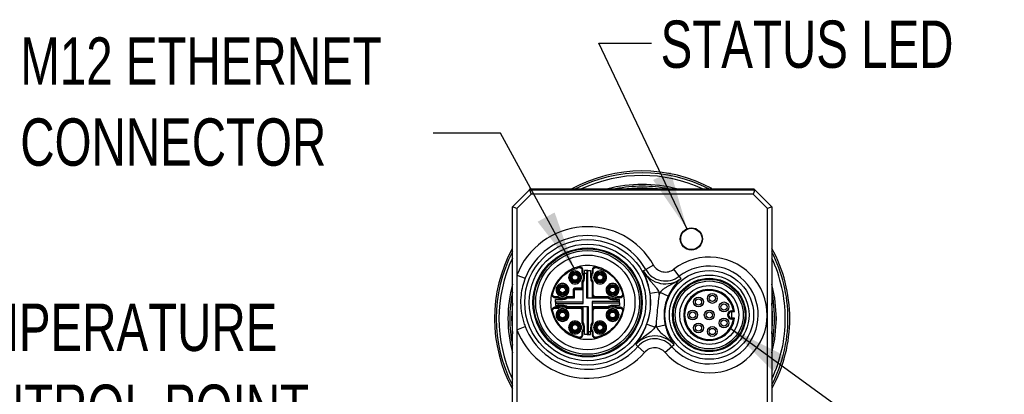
# Model space of a CAD drawing. Header units: millimetres. Extents: x 10 to 549, y 8 to 422.
# Tile 10 of 12: x 328 to 438, y 251 to 293. Entities that reach past the tile are written whole.
import ezdxf

# ---------------------------------------------------------------- set-up
doc = ezdxf.new("R2010")
doc.units = ezdxf.units.MM
doc.layers.add('DIMENSIONS', color=8, linetype='Continuous')
doc.styles.add('SLDTEXTSTYLE0', font='TXT', dxfattribs={"width": 0.75})
doc.dimstyles.new('SLDDIMSTYLE10', dxfattribs={"dimtxt": 0.18, "dimasz": 6.604, "dimexe": 0, "dimexo": 0.0625, "dimgap": 0, "dimtad": 0, "dimtih": 1, "dimtoh": 1, "dimdec": 0, "dimrnd": 1e-09, "dimzin": 0, "dimdsep": 46, "dimtxsty": 'Standard', "dimsah": 1, "dimcen": 0.09, "dimadec": 0, "dimazin": 0, "dimtfac": 6.604, "dimtdec": 0, "dimtofl": 0, "dimtmove": 0, "dimatfit": 3, "dimfxl": 1, "dimfrac": 2, "dimtolj": 1, "dimtzin": 0, "dimarcsym": 0})

# ---------------------------------------------------------------- blocks, each defined once
blk = doc.blocks.new('SW_NOTE_0_5')
at = {"layer": 'DIMENSIONS', "color": 0, "ltscale": 2, "attachment_point": 1, "style": 'SLDTEXTSTYLE0'}
for s, insert, char_height in [('M12 ETHERNET', (-46.16, 10.7), 5.2917), ('CONNECTOR', (-46.16, 1.64), 5.292)]:
    blk.add_mtext(s, dxfattribs=dict(at, insert=insert, char_height=char_height))
blk = doc.blocks.new('SW_NOTE_0_6')
at = {"layer": 'DIMENSIONS', "color": 0, "ltscale": 2, "char_height": 5.2917, "attachment_point": 1, "style": 'SLDTEXTSTYLE0'}
for s, insert in [('TEMPERATURE', (-56.8, 10.74)), ('CONTROL POINT', (-56.8, 1.69))]:
    blk.add_mtext(s, dxfattribs=dict(at, insert=insert))

msp = doc.modelspace()

# ---------------------------------------------------------------- linework, layer by layer
at = {"color": 7, "linetype": 'Continuous', "lineweight": 25, "ltscale": 2}
for p, q in [((382.826, 272.241), (384.726, 274.141)), ((384.726, 274.141), (384.826, 274.241)), ((384.726, 274.141), (409.926, 274.141)), ((384.726, 274.141), (384.933, 273.641)), ((384.826, 274.241), (409.826, 274.241)), ((384.826, 274.241), (384.868, 274.141)), ((409.926, 274.141), (409.719, 273.641)), ((409.826, 274.241), (409.785, 274.141)), ((409.826, 274.241), (409.926, 274.141)), ((409.926, 274.141), (411.826, 272.241)), ((384.933, 273.641), (383.326, 272.034)), ((409.719, 273.641), (384.933, 273.641)), ((411.326, 272.034), (409.719, 273.641)), ((383.326, 272.034), (382.826, 272.241)), ((382.826, 247.241), (382.826, 272.241)), ((383.326, 272.034), (383.326, 264.604)), ((411.826, 272.241), (411.326, 272.034)), ((411.326, 247.448), (411.326, 272.034)), ((411.826, 272.241), (411.826, 247.241)), ((390.227, 265.44), (390.202, 265.537)), ((392.251, 265.537), (392.226, 265.44)), ((398.6, 265.715), (397.731, 265.223)), ((401.475, 264.47), (400.864, 265.259)), ((383.326, 264.604), (383.326, 258.478)), ((383.326, 264.604), (384.257, 264.243)), ((390.601, 265.149), (390.601, 264.837)), ((390.601, 265.149), (390.701, 265.149)), ((390.701, 264.865), (390.701, 265.149)), ((390.886, 264.816), (390.886, 265.116)), ((391.153, 265.116), (390.886, 265.116)), ((390.886, 264.341), (390.886, 264.816)), ((390.886, 264.816), (391.126, 264.816)), ((391.126, 264.816), (391.126, 262.041)), ((391.266, 265.116), (391.153, 265.116)), ((391.266, 262.041), (391.266, 265.116)), ((391.266, 265.116), (391.566, 265.116)), ((391.566, 265.116), (391.566, 264.341)), ((391.751, 265.149), (391.751, 264.865)), ((391.751, 265.149), (391.851, 265.149)), ((391.851, 264.837), (391.851, 265.149)), ((397.453, 265.065), (397.731, 265.223)), ((401.671, 264.217), (401.475, 264.47)), ((390.601, 263.141), (389.826, 263.141)), ((389.826, 263.041), (389.826, 263.141)), ((389.826, 263.041), (390.601, 263.041)), ((390.601, 263.845), (390.601, 263.141)), ((390.601, 263.041), (390.601, 263.141)), ((390.601, 263.141), (390.701, 263.141)), ((390.701, 263.141), (390.701, 263.817)), ((390.726, 261.441), (390.726, 263.781)), ((391.726, 263.781), (391.726, 262.041)), ((391.751, 263.817), (391.751, 262.466)), ((391.851, 262.466), (391.851, 263.845)), ((387.23, 262.565), (387.327, 262.54)), ((387.93, 262.166), (387.618, 262.166)), ((387.618, 262.066), (387.618, 262.166)), ((387.618, 262.066), (387.902, 262.066)), ((389.626, 262.166), (388.922, 262.166)), ((388.95, 262.066), (389.626, 262.066)), ((388.986, 262.041), (389.776, 262.041)), ((389.626, 262.941), (389.626, 262.166)), ((389.726, 262.941), (389.626, 262.941)), ((389.626, 262.066), (389.626, 262.166)), ((389.626, 262.166), (389.697, 262.166)), ((389.697, 262.166), (389.726, 262.166)), ((389.726, 262.166), (389.726, 262.941)), ((389.776, 262.041), (389.776, 262.991)), ((389.776, 262.991), (390.726, 262.991)), ((391.126, 262.041), (393.466, 262.041)), ((391.751, 262.466), (391.851, 262.466)), ((393.53, 262.166), (392.151, 262.166)), ((392.151, 262.066), (392.151, 262.166)), ((392.151, 262.066), (393.502, 262.066)), ((394.835, 262.166), (394.522, 262.166)), ((394.55, 262.066), (394.835, 262.066)), ((394.835, 262.166), (394.835, 262.066)), ((395.125, 262.54), (395.222, 262.565)), ((399.197, 262.693), (398.209, 262.55)), ((400.233, 262.253), (399.326, 262.67)), ((387.902, 261.016), (387.618, 261.016)), ((387.618, 260.916), (387.618, 261.016)), ((387.618, 260.916), (387.93, 260.916)), ((387.651, 261.881), (388.426, 261.881)), ((387.651, 261.581), (387.651, 261.881)), ((390.726, 261.581), (387.651, 261.581)), ((387.651, 261.581), (387.651, 261.467)), ((387.651, 261.467), (387.651, 261.201)), ((387.651, 261.201), (387.951, 261.201)), ((387.951, 261.201), (387.951, 261.441)), ((387.951, 261.441), (390.726, 261.441)), ((388.426, 261.201), (387.951, 261.201)), ((388.922, 260.916), (390.301, 260.916)), ((390.301, 261.016), (388.95, 261.016)), ((391.326, 261.041), (388.986, 261.041)), ((390.301, 261.016), (390.301, 260.916)), ((390.726, 259.301), (390.726, 261.041)), ((391.186, 261.041), (391.186, 257.966)), ((391.326, 258.266), (391.326, 261.041)), ((394.501, 261.641), (391.726, 261.641)), ((391.726, 261.641), (391.726, 259.301)), ((391.726, 261.501), (394.801, 261.501)), ((393.466, 261.041), (391.726, 261.041)), ((392.151, 261.016), (392.151, 260.916)), ((393.502, 261.016), (392.151, 261.016)), ((392.151, 260.916), (393.53, 260.916)), ((394.026, 261.881), (394.501, 261.881)), ((394.801, 261.201), (394.026, 261.201)), ((394.501, 261.881), (394.501, 261.641)), ((394.501, 261.881), (394.801, 261.881)), ((394.522, 260.916), (394.835, 260.916)), ((394.835, 261.016), (394.55, 261.016)), ((394.801, 261.615), (394.801, 261.881)), ((394.801, 261.501), (394.801, 261.615)), ((394.801, 261.501), (394.801, 261.201)), ((394.835, 261.016), (394.835, 260.916)), ((411.926, 259.741), (411.826, 261.447)), ((387.327, 260.541), (387.23, 260.517)), ((390.601, 260.616), (390.601, 259.237)), ((390.701, 260.616), (390.601, 260.616)), ((390.701, 259.265), (390.701, 260.616)), ((391.751, 260.616), (391.751, 259.265)), ((391.751, 260.616), (391.851, 260.616)), ((391.851, 259.237), (391.851, 260.616)), ((395.222, 260.517), (395.125, 260.541)), ((407.351, 260.616), (407.351, 260.516)), ((407.351, 260.616), (407.535, 260.616)), ((407.351, 260.516), (407.651, 260.516)), ((407.351, 259.666), (407.351, 259.766)), ((407.651, 259.766), (407.351, 259.766)), ((411.826, 258.035), (411.926, 259.741)), ((383.326, 258.478), (384.257, 258.839)), ((390.886, 257.966), (390.886, 258.741)), ((391.566, 258.741), (391.566, 258.266)), ((397.857, 259.13), (398.795, 258.789)), ((399.899, 259.009), (398.926, 258.785)), ((407.535, 259.666), (407.351, 259.666)), ((383.326, 258.478), (383.326, 247.448)), ((390.202, 257.545), (390.227, 257.642)), ((390.601, 258.245), (390.601, 257.933)), ((390.701, 257.933), (390.601, 257.933)), ((390.701, 257.933), (390.701, 258.217)), ((391.186, 257.966), (390.886, 257.966)), ((391.186, 257.966), (391.3, 257.966)), ((391.3, 257.966), (391.566, 257.966)), ((391.566, 258.266), (391.326, 258.266)), ((391.566, 257.966), (391.566, 258.266)), ((391.751, 258.217), (391.751, 257.933)), ((391.851, 257.933), (391.751, 257.933)), ((391.851, 257.933), (391.851, 258.245)), ((392.226, 257.642), (392.251, 257.545)), ((396.604, 256.822), (396.844, 256.611)), ((396.844, 256.611), (397.595, 255.953)), ((400.663, 256.586), (399.904, 255.937)), ((400.907, 256.793), (400.663, 256.586))]:
    msp.add_line(p, q, dxfattribs=at)
at = {"color": 7, "linetype": 'Continuous', "lineweight": 25, "ltscale": 2, "flags": 128}
for points in [[(399.032, 274.241), (397.326, 274.341), (395.62, 274.241)], [(412.326, 259.741), (412.15, 262.031), (411.826, 263.581)], [(411.826, 262.706), (411.944, 262.056), (412.126, 259.741)], [(382.826, 261.447), (382.726, 259.741), (382.826, 258.035)], [(407.299, 260.512), (407.326, 260.141), (407.299, 259.77)], [(411.826, 255.9), (412.15, 257.451), (412.326, 259.741)], [(412.126, 259.741), (411.944, 257.426), (411.826, 256.776)]]:
    msp.add_lwpolyline(points, dxfattribs=at)
at = {"color": 7, "linetype": 'Continuous', "lineweight": 25, "ltscale": 4}
for centre, radius in [((402.826, 268.641), 1.25), ((402.826, 268.641), 1.192), ((391.226, 261.541), 7.025), ((391.226, 261.541), 6.526), ((391.226, 261.541), 6.1), ((391.226, 261.541), 6), ((391.226, 261.541), 5.8), ((391.226, 261.541), 5.3), ((389.826, 264.341), 0.62), ((389.826, 264.341), 0.325), ((392.626, 264.341), 0.62), ((392.626, 264.341), 0.325), ((404.826, 260.141), 4.957), ((404.826, 260.141), 4.457), ((404.826, 260.141), 4.1), ((404.826, 260.141), 4), ((388.426, 262.941), 0.62), ((388.426, 262.941), 0.325), ((394.026, 262.941), 0.62), ((394.026, 262.941), 0.325), ((404.826, 260.141), 3.8), ((404.826, 260.141), 3.3), ((403.626, 261.591), 0.55), ((403.626, 261.591), 0.35), ((405.176, 261.991), 0.55), ((405.176, 261.991), 0.35), ((406.476, 261.041), 0.55), ((406.476, 261.041), 0.35), ((388.426, 260.141), 0.62), ((388.426, 260.141), 0.325), ((394.026, 260.141), 0.62), ((394.026, 260.141), 0.325), ((402.976, 260.141), 0.55), ((402.976, 260.141), 0.35), ((404.826, 260.141), 0.55), ((404.826, 260.141), 0.35), ((406.476, 259.241), 0.55), ((389.826, 258.741), 0.62), ((389.826, 258.741), 0.325), ((392.626, 258.741), 0.62), ((392.626, 258.741), 0.325), ((403.626, 258.691), 0.55), ((403.626, 258.691), 0.35), ((405.176, 258.291), 0.55), ((405.176, 258.291), 0.35), ((406.476, 259.241), 0.35)]:
    msp.add_circle(centre, radius, dxfattribs=at)
for centre, radius, start, end in [((397.326, 259.741), 16.5, 61.81151, 118.50351), ((397.326, 259.741), 16.3, 62.81933, 117.18067), ((397.326, 259.741), 16, 64.99217, 115.00783), ((397.326, 259.741), 15, 75.16489, 104.83511), ((397.326, 259.741), 14.8, 78.4441, 101.5559), ((391.226, 261.541), 8.473, 29.51045, 158.80712), ((391.226, 261.541), 7.474, 29.51045, 158.80712), ((397.326, 259.741), 16.5, 151.75172, 208.50351), ((397.326, 259.741), 16.5, 0, 28.50351), ((397.326, 259.741), 16.3, 152.81933, 207.18067), ((397.326, 259.741), 16, 154.99217, 205.00783), ((404.826, 260.141), 6.473, 220.49881, 127.74641), ((397.326, 259.741), 16.3, 0, 27.18067), ((397.326, 259.741), 16, 0, 25.00783), ((391.226, 261.541), 4.125, 104.37825, 165.62175), ((391.226, 261.541), 4.125, 75.62175, 104.37825), ((390.301, 265.149), 0.4, 360, 104.37825), ((392.151, 265.149), 0.4, 75.62175, 180), ((391.226, 261.541), 4.125, 14.37825, 75.62175), ((399.929, 266.467), 1.527, 209.51045, 307.74641), ((404.826, 260.141), 5.474, 220.49881, 127.74641), ((389.826, 264.341), 1.02, 329.07527, 30.92473), ((389.826, 264.341), 1.06, 328.10921, 0), ((392.626, 264.341), 1.06, 180, 211.89079), ((392.626, 264.341), 1.02, 149.07527, 210.92473), ((399.929, 266.467), 2.846, 209.51045, 307.74641), ((399.929, 266.467), 2.526, 209.51045, 307.74641), ((397.326, 259.741), 15, 165.16489, 194.83511), ((389.826, 262.941), 0.1, 90, 180), ((390.601, 263.141), 0.1, 270, 315), ((390.601, 263.141), 0.1, 315, 0), ((397.326, 259.741), 14.8, 168.4441, 191.5559), ((391.226, 261.541), 4.125, 165.62175, 194.37825), ((387.618, 262.466), 0.4, 165.62175, 270), ((388.426, 262.941), 1.02, 239.07527, 300.92473), ((388.426, 262.941), 1.06, 270, 301.89079), ((389.626, 262.166), 0.1, 270, 0), ((392.151, 262.466), 0.4, 180, 270), ((394.026, 262.941), 1.06, 238.10921, 270), ((394.026, 262.941), 1.02, 239.07527, 300.92473), ((394.835, 262.466), 0.4, 270, 14.37825), ((391.226, 261.541), 4.125, 345.62175, 14.37825), ((391.226, 261.541), 7.055, 340.02186, 8.22335), ((391.226, 261.541), 8.054, 6.45956, 8.22335), ((399.929, 266.467), 3.844, 259.0275, 260.97863), ((404.826, 260.141), 6.054, 155.30467, 157.60871), ((404.826, 260.141), 5.055, 155.30467, 192.94054), ((404.826, 260.141), 2.85, 7.56084, 352.43916), ((404.826, 260.141), 2.75, 9.94643, 350.05357), ((387.618, 260.616), 0.4, 90, 194.37825), ((388.426, 260.141), 1.02, 59.07527, 120.92473), ((388.426, 260.141), 1.06, 58.10921, 90), ((390.301, 260.616), 0.4, 360, 90), ((392.151, 260.616), 0.4, 90, 180), ((394.026, 260.141), 1.06, 90, 121.89079), ((394.026, 260.141), 1.02, 59.07527, 120.92473), ((394.835, 260.616), 0.4, 345.62175, 90), ((391.226, 261.541), 4.125, 194.37825, 255.62175), ((391.226, 261.541), 4.125, 284.37825, 345.62175), ((407.351, 260.141), 0.475, 90, 270), ((407.351, 260.141), 0.375, 90, 270), ((397.326, 259.741), 16, 334.99217, 0), ((397.326, 259.741), 16.3, 332.81933, 0), ((397.326, 259.741), 16.5, 331.77699, 0), ((391.226, 261.541), 7.474, 201.19288, 318.73476), ((389.826, 258.741), 1.02, 329.07527, 30.92473), ((389.826, 258.741), 1.06, 0, 31.89079), ((392.626, 258.741), 1.06, 148.10921, 180), ((392.626, 258.741), 1.02, 149.07527, 210.92473), ((391.226, 261.541), 8.054, 340.02186, 341.78566), ((398.743, 254.945), 3.844, 87.26658, 89.21772), ((404.826, 260.141), 6.054, 190.6365, 192.94054), ((391.226, 261.541), 8.473, 201.19288, 318.73476), ((390.301, 257.933), 0.4, 255.62175, 0), ((391.226, 261.541), 4.125, 255.62175, 284.37825), ((392.151, 257.933), 0.4, 180, 284.37825), ((398.743, 254.945), 2.846, 40.49881, 138.73476), ((398.743, 254.945), 2.526, 40.49881, 138.73476), ((398.743, 254.945), 1.527, 40.49881, 138.73476)]:
    msp.add_arc(centre, radius, start, end, dxfattribs=at)
for centre, major_axis, start_param, end_param in [((391.153, 264.816), (0, 0.3), 0, 1.5707963), ((387.951, 261.467), (0.3, 0), 3.1415927, 4.712389), ((394.501, 261.615), (0.3, 0), 0, 1.5707963), ((391.3, 258.266), (0, 0.3), 3.1415927, 4.712389)]:
    msp.add_ellipse(centre, major_axis=major_axis, ratio=0.0874887, start_param=start_param, end_param=end_param, dxfattribs=at)
at = {"color": 7, "linetype": 'Continuous', "lineweight": 25, "ltscale": 2}
for points, knots in [([(387.327, 262.54), (387.441, 262.875), (387.672, 263.556), (388.349, 264.418), (389.211, 265.096), (389.892, 265.326), (390.227, 265.44)], [0, 0, 0, 0, 0.2454833, 0.5, 0.7545167, 1, 1, 1, 1]), ([(390.227, 265.44), (390.249, 265.444), (390.294, 265.452), (390.362, 265.445), (390.428, 265.424), (390.486, 265.389), (390.536, 265.341), (390.573, 265.283), (390.597, 265.218), (390.6, 265.172), (390.601, 265.149)], [0, 0, 0, 0, 0.1242314, 0.2499609, 0.3735177, 0.4999622, 0.6235154, 0.7499595, 0.874247, 1, 1, 1, 1]), ([(391.851, 265.149), (391.853, 265.172), (391.856, 265.217), (391.88, 265.282), (391.916, 265.34), (391.965, 265.388), (392.024, 265.424), (392.089, 265.445), (392.158, 265.453), (392.203, 265.444), (392.226, 265.44)], [0, 0, 0, 0, 0.1242314, 0.2499609, 0.3735177, 0.4999622, 0.6235154, 0.7499595, 0.874247, 1, 1, 1, 1]), ([(392.226, 265.44), (392.56, 265.326), (393.242, 265.096), (394.103, 264.418), (394.781, 263.556), (395.012, 262.875), (395.125, 262.54)], [0, 0, 0, 0, 0.2454833, 0.5, 0.7545167, 1, 1, 1, 1]), ([(384.257, 264.243), (384.152, 263.939), (383.938, 263.326), (383.759, 262.31), (383.717, 261.187), (383.849, 260.202), (384.048, 259.418), (384.187, 259.032), (384.257, 258.839)], [0, 0, 0, 0, 0.1738618, 0.3510804, 0.5604554, 0.7780955, 0.8885976, 1, 1, 1, 1]), ([(389.826, 264.861), (389.761, 264.854), (389.66, 264.843), (389.539, 264.778), (389.456, 264.711), (389.388, 264.629), (389.326, 264.507), (389.294, 264.341), (389.326, 264.175), (389.388, 264.053), (389.456, 263.971), (389.539, 263.903), (389.66, 263.839), (389.761, 263.828), (389.826, 263.821)], [0, 0, 0, 0, 0.1197215, 0.1846961, 0.2499999, 0.3149746, 0.3802785, 0.5, 0.6197215, 0.6846961, 0.7499999, 0.8149746, 0.8802785, 1, 1, 1, 1]), ([(389.826, 263.916), (389.773, 263.922), (389.69, 263.93), (389.591, 263.983), (389.524, 264.038), (389.468, 264.106), (389.417, 264.205), (389.391, 264.341), (389.417, 264.477), (389.468, 264.576), (389.524, 264.643), (389.591, 264.698), (389.69, 264.751), (389.773, 264.76), (389.826, 264.766)], [0, 0, 0, 0, 0.1197215, 0.1846593, 0.2499998, 0.3149378, 0.3802785, 0.5, 0.6197215, 0.6846593, 0.7499998, 0.8149378, 0.8802785, 1, 1, 1, 1]), ([(389.826, 263.821), (389.892, 263.828), (389.993, 263.839), (390.114, 263.903), (390.196, 263.971), (390.264, 264.053), (390.327, 264.174), (390.359, 264.341), (390.327, 264.507), (390.264, 264.628), (390.197, 264.711), (390.114, 264.778), (389.993, 264.843), (389.892, 264.854), (389.826, 264.861)], [0, 0, 0, 0, 0.1197215, 0.1846961, 0.2499999, 0.3149746, 0.3802785, 0.5, 0.6197215, 0.6846961, 0.7499999, 0.8149746, 0.8802785, 1, 1, 1, 1]), ([(389.826, 264.766), (389.88, 264.76), (389.962, 264.751), (390.061, 264.699), (390.129, 264.644), (390.184, 264.576), (390.235, 264.477), (390.262, 264.341), (390.235, 264.205), (390.184, 264.106), (390.129, 264.038), (390.061, 263.983), (389.962, 263.93), (389.88, 263.922), (389.826, 263.916)], [0, 0, 0, 0, 0.1197215, 0.1846593, 0.2499998, 0.3149378, 0.3802785, 0.5, 0.6197215, 0.6846593, 0.7499998, 0.8149378, 0.8802785, 1, 1, 1, 1]), ([(390.601, 264.837), (390.609, 264.839), (390.624, 264.843), (390.646, 264.849), (390.664, 264.854), (390.683, 264.859), (390.698, 264.864), (390.7, 264.865), (390.701, 264.865)], [0, 0, 0, 0, 0.154057, 0.29965192, 0.43686877, 0.56580896, 0.79836426, 1, 1, 1, 1]), ([(390.601, 264.837), (390.643, 264.759), (390.725, 264.605), (390.757, 264.339), (390.724, 264.076), (390.642, 263.921), (390.601, 263.845)], [0, 0, 0, 0, 0.2499268, 0.5001021, 0.7551795, 1, 1, 1, 1]), ([(391.851, 263.845), (391.81, 263.922), (391.727, 264.077), (391.695, 264.343), (391.729, 264.606), (391.811, 264.761), (391.851, 264.837)], [0, 0, 0, 0, 0.2499268, 0.5001021, 0.7551795, 1, 1, 1, 1]), ([(391.751, 264.865), (391.752, 264.865), (391.754, 264.864), (391.77, 264.859), (391.789, 264.854), (391.807, 264.849), (391.828, 264.843), (391.843, 264.839), (391.851, 264.837)], [0, 0, 0, 0, 0.2016357, 0.434191, 0.5631312, 0.7003481, 0.845943, 1, 1, 1, 1]), ([(392.626, 264.861), (392.561, 264.854), (392.46, 264.843), (392.339, 264.778), (392.256, 264.711), (392.188, 264.629), (392.126, 264.507), (392.094, 264.341), (392.126, 264.175), (392.188, 264.053), (392.256, 263.971), (392.339, 263.903), (392.46, 263.839), (392.561, 263.828), (392.626, 263.821)], [0, 0, 0, 0, 0.1197215, 0.1846961, 0.2499999, 0.3149746, 0.3802785, 0.5, 0.6197215, 0.6846961, 0.7499999, 0.8149746, 0.8802785, 1, 1, 1, 1]), ([(392.626, 263.916), (392.573, 263.922), (392.49, 263.93), (392.391, 263.983), (392.324, 264.038), (392.268, 264.106), (392.217, 264.205), (392.191, 264.341), (392.217, 264.477), (392.268, 264.576), (392.324, 264.643), (392.391, 264.698), (392.49, 264.751), (392.573, 264.76), (392.626, 264.766)], [0, 0, 0, 0, 0.11972149, 0.18465929, 0.24999982, 0.3149378, 0.38027851, 0.5, 0.61972149, 0.68465929, 0.74999982, 0.8149378, 0.88027851, 1, 1, 1, 1]), ([(392.626, 263.821), (392.692, 263.828), (392.793, 263.839), (392.914, 263.903), (392.996, 263.971), (393.064, 264.053), (393.127, 264.174), (393.159, 264.341), (393.127, 264.507), (393.064, 264.628), (392.997, 264.711), (392.914, 264.778), (392.793, 264.843), (392.692, 264.854), (392.626, 264.861)], [0, 0, 0, 0, 0.1197215, 0.1846961, 0.2499999, 0.3149746, 0.3802785, 0.5, 0.6197215, 0.6846961, 0.7499999, 0.8149746, 0.8802785, 1, 1, 1, 1]), ([(392.626, 264.766), (392.68, 264.76), (392.762, 264.751), (392.861, 264.699), (392.929, 264.644), (392.984, 264.576), (393.035, 264.477), (393.062, 264.341), (393.035, 264.205), (392.984, 264.106), (392.929, 264.038), (392.861, 263.983), (392.762, 263.93), (392.68, 263.922), (392.626, 263.916)], [0, 0, 0, 0, 0.1197215, 0.1846593, 0.2499998, 0.3149378, 0.3802785, 0.5, 0.6197215, 0.6846593, 0.7499998, 0.8149378, 0.8802785, 1, 1, 1, 1]), ([(398.209, 262.55), (398.168, 262.79), (398.072, 263.35), (397.838, 264.145), (397.63, 264.68), (397.49, 264.987), (397.453, 265.063), (397.453, 265.065)], [0, 0, 0, 0, 0.2171077, 0.5060257, 0.8752466, 0.9973335, 1, 1, 1, 1]), ([(397.453, 265.065), (397.454, 265.062), (397.49, 264.996), (397.563, 264.868), (397.748, 264.577), (398.035, 264.197), (398.389, 263.8), (398.698, 263.455), (398.915, 263.184), (399.083, 262.928), (399.159, 262.772), (399.197, 262.693)], [0, 0, 0, 0, 0.00327206, 0.07740458, 0.15166752, 0.35823691, 0.56606211, 0.69934921, 0.83315247, 0.9156752, 1, 1, 1, 1]), ([(401.671, 264.217), (401.668, 264.215), (401.611, 264.169), (401.497, 264.081), (401.213, 263.881), (400.797, 263.634), (400.328, 263.399), (399.945, 263.191), (399.689, 263.023), (399.479, 262.848), (399.378, 262.73), (399.326, 262.67)], [0, 0, 0, 0, 0.0033395, 0.0790228, 0.1548213, 0.3766027, 0.5993211, 0.7210931, 0.8437088, 0.9207728, 1, 1, 1, 1]), ([(401.671, 264.217), (401.67, 264.216), (401.611, 264.163), (401.372, 263.937), (401.011, 263.542), (400.651, 263.025), (400.413, 262.618), (400.316, 262.421), (400.233, 262.253)], [0, 0, 0, 0, 0.0027881, 0.1276913, 0.5272348, 0.7955378, 0.8260405, 1, 1, 1, 1]), ([(388.426, 263.461), (388.361, 263.454), (388.26, 263.443), (388.139, 263.378), (388.056, 263.311), (387.988, 263.229), (387.926, 263.107), (387.894, 262.941), (387.926, 262.775), (387.988, 262.653), (388.056, 262.571), (388.139, 262.503), (388.26, 262.439), (388.361, 262.428), (388.426, 262.421)], [0, 0, 0, 0, 0.11972149, 0.18469609, 0.24999985, 0.31497461, 0.38027851, 0.5, 0.61972149, 0.68469609, 0.74999985, 0.81497461, 0.88027851, 1, 1, 1, 1]), ([(388.426, 262.516), (388.373, 262.522), (388.29, 262.53), (388.191, 262.583), (388.124, 262.638), (388.068, 262.706), (388.017, 262.805), (387.991, 262.941), (388.017, 263.077), (388.068, 263.176), (388.124, 263.243), (388.191, 263.298), (388.29, 263.351), (388.373, 263.36), (388.426, 263.366)], [0, 0, 0, 0, 0.11972149, 0.18465929, 0.24999982, 0.3149378, 0.38027851, 0.5, 0.61972149, 0.68465929, 0.74999982, 0.8149378, 0.88027851, 1, 1, 1, 1]), ([(388.426, 262.421), (388.492, 262.428), (388.593, 262.439), (388.714, 262.503), (388.796, 262.571), (388.864, 262.653), (388.927, 262.774), (388.959, 262.941), (388.927, 263.107), (388.864, 263.228), (388.797, 263.311), (388.714, 263.378), (388.593, 263.443), (388.492, 263.454), (388.426, 263.461)], [0, 0, 0, 0, 0.1197215, 0.1846961, 0.2499999, 0.3149746, 0.3802785, 0.5, 0.6197215, 0.6846961, 0.7499999, 0.8149746, 0.8802785, 1, 1, 1, 1]), ([(388.426, 263.366), (388.48, 263.36), (388.562, 263.351), (388.661, 263.299), (388.729, 263.244), (388.784, 263.176), (388.835, 263.077), (388.862, 262.941), (388.835, 262.805), (388.784, 262.706), (388.729, 262.638), (388.661, 262.583), (388.562, 262.53), (388.48, 262.522), (388.426, 262.516)], [0, 0, 0, 0, 0.11972149, 0.18465929, 0.24999982, 0.3149378, 0.38027851, 0.5, 0.61972149, 0.68465929, 0.74999982, 0.8149378, 0.88027851, 1, 1, 1, 1]), ([(389.826, 263.141), (389.8, 263.138), (389.747, 263.133), (389.682, 263.085), (389.634, 263.02), (389.629, 262.967), (389.626, 262.941)], [0, 0, 0, 0, 0.2491269, 0.4998627, 0.7491349, 1, 1, 1, 1]), ([(390.701, 263.817), (390.7, 263.817), (390.698, 263.818), (390.683, 263.823), (390.664, 263.828), (390.646, 263.833), (390.624, 263.839), (390.609, 263.843), (390.601, 263.845)], [0, 0, 0, 0, 0.2016357, 0.434191, 0.5631312, 0.7003481, 0.845943, 1, 1, 1, 1]), ([(391.751, 263.817), (391.752, 263.817), (391.754, 263.818), (391.77, 263.823), (391.789, 263.828), (391.807, 263.833), (391.828, 263.839), (391.843, 263.843), (391.851, 263.845)], [0, 0, 0, 0, 0.20163574, 0.43419104, 0.56313123, 0.70034808, 0.845943, 1, 1, 1, 1]), ([(394.026, 263.461), (393.961, 263.454), (393.86, 263.443), (393.739, 263.378), (393.656, 263.311), (393.588, 263.229), (393.526, 263.107), (393.494, 262.941), (393.526, 262.775), (393.588, 262.653), (393.656, 262.571), (393.739, 262.503), (393.86, 262.439), (393.961, 262.428), (394.026, 262.421)], [0, 0, 0, 0, 0.11972149, 0.18469609, 0.24999985, 0.31497461, 0.38027851, 0.5, 0.61972149, 0.68469609, 0.74999985, 0.81497461, 0.88027851, 1, 1, 1, 1]), ([(394.026, 262.516), (393.973, 262.522), (393.89, 262.53), (393.791, 262.583), (393.724, 262.638), (393.668, 262.706), (393.617, 262.805), (393.591, 262.941), (393.617, 263.077), (393.668, 263.176), (393.724, 263.243), (393.791, 263.298), (393.89, 263.351), (393.973, 263.36), (394.026, 263.366)], [0, 0, 0, 0, 0.11972149, 0.18465929, 0.24999982, 0.3149378, 0.38027851, 0.5, 0.61972149, 0.68465929, 0.74999982, 0.8149378, 0.88027851, 1, 1, 1, 1]), ([(394.026, 262.421), (394.092, 262.428), (394.193, 262.439), (394.314, 262.503), (394.396, 262.571), (394.464, 262.653), (394.527, 262.774), (394.559, 262.941), (394.527, 263.107), (394.464, 263.228), (394.397, 263.311), (394.314, 263.378), (394.193, 263.443), (394.092, 263.454), (394.026, 263.461)], [0, 0, 0, 0, 0.1197215, 0.1846961, 0.2499999, 0.3149746, 0.3802785, 0.5, 0.6197215, 0.6846961, 0.7499999, 0.8149746, 0.8802785, 1, 1, 1, 1]), ([(394.026, 263.366), (394.08, 263.36), (394.162, 263.351), (394.261, 263.299), (394.329, 263.244), (394.384, 263.176), (394.435, 263.077), (394.462, 262.941), (394.435, 262.805), (394.384, 262.706), (394.329, 262.638), (394.261, 262.583), (394.162, 262.53), (394.08, 262.522), (394.026, 262.516)], [0, 0, 0, 0, 0.1197215, 0.1846593, 0.2499998, 0.3149378, 0.3802785, 0.5, 0.6197215, 0.6846593, 0.7499998, 0.8149378, 0.8802785, 1, 1, 1, 1]), ([(387.618, 262.166), (387.595, 262.167), (387.55, 262.17), (387.485, 262.194), (387.427, 262.231), (387.379, 262.28), (387.343, 262.339), (387.322, 262.404), (387.314, 262.473), (387.323, 262.518), (387.327, 262.54)], [0, 0, 0, 0, 0.1242314, 0.2499609, 0.3735177, 0.4999622, 0.6235154, 0.7499595, 0.874247, 1, 1, 1, 1]), ([(387.902, 262.066), (387.902, 262.067), (387.903, 262.069), (387.908, 262.085), (387.913, 262.103), (387.918, 262.121), (387.924, 262.143), (387.928, 262.158), (387.93, 262.166)], [0, 0, 0, 0, 0.2016357, 0.434191, 0.5631312, 0.7003481, 0.845943, 1, 1, 1, 1]), ([(388.922, 262.166), (388.845, 262.125), (388.69, 262.042), (388.424, 262.01), (388.161, 262.043), (388.006, 262.126), (387.93, 262.166)], [0, 0, 0, 0, 0.2499268, 0.5001021, 0.7551795, 1, 1, 1, 1]), ([(388.95, 262.066), (388.95, 262.067), (388.949, 262.069), (388.944, 262.085), (388.939, 262.103), (388.934, 262.121), (388.929, 262.143), (388.924, 262.158), (388.922, 262.166)], [0, 0, 0, 0, 0.2016357, 0.434191, 0.5631312, 0.7003481, 0.845943, 1, 1, 1, 1]), ([(392.151, 262.166), (392.112, 262.17), (392.033, 262.178), (391.95, 262.238), (391.899, 262.3), (391.862, 262.37), (391.855, 262.428), (391.851, 262.466)], [0, 0, 0, 0, 0.2490182, 0.4996445, 0.6285137, 0.7603868, 1, 1, 1, 1]), ([(393.502, 262.066), (393.502, 262.067), (393.503, 262.069), (393.508, 262.085), (393.513, 262.103), (393.518, 262.121), (393.524, 262.143), (393.528, 262.158), (393.53, 262.166)], [0, 0, 0, 0, 0.2016357, 0.434191, 0.5631312, 0.7003481, 0.845943, 1, 1, 1, 1]), ([(394.522, 262.166), (394.445, 262.125), (394.29, 262.042), (394.024, 262.01), (393.761, 262.043), (393.606, 262.126), (393.53, 262.166)], [0, 0, 0, 0, 0.2499268, 0.5001021, 0.7551795, 1, 1, 1, 1]), ([(394.522, 262.166), (394.524, 262.158), (394.529, 262.143), (394.534, 262.121), (394.539, 262.103), (394.544, 262.085), (394.549, 262.069), (394.55, 262.067), (394.55, 262.066)], [0, 0, 0, 0, 0.154057, 0.2996519, 0.4368688, 0.565809, 0.7983643, 1, 1, 1, 1]), ([(395.125, 262.54), (395.129, 262.518), (395.138, 262.473), (395.131, 262.405), (395.11, 262.339), (395.074, 262.281), (395.026, 262.231), (394.968, 262.195), (394.903, 262.17), (394.857, 262.167), (394.835, 262.166)], [0, 0, 0, 0, 0.1242314, 0.2499609, 0.3735177, 0.4999622, 0.6235154, 0.7499595, 0.874247, 1, 1, 1, 1]), ([(399.229, 262.447), (399.228, 262.444), (399.136, 261.781), (399, 260.644), (398.908, 259.503), (398.877, 259.027), (398.876, 259.024)], [0, 0, 0, 0, 0.0026449, 0.5837907, 0.9973551, 1, 1, 1, 1]), ([(387.327, 260.541), (387.323, 260.564), (387.315, 260.609), (387.322, 260.677), (387.343, 260.743), (387.379, 260.801), (387.427, 260.851), (387.485, 260.887), (387.549, 260.912), (387.595, 260.915), (387.618, 260.916)], [0, 0, 0, 0, 0.1242314, 0.2499609, 0.3735177, 0.4999622, 0.6235154, 0.7499595, 0.874247, 1, 1, 1, 1]), ([(387.93, 260.916), (387.928, 260.924), (387.924, 260.939), (387.918, 260.961), (387.913, 260.979), (387.908, 260.997), (387.903, 261.013), (387.902, 261.015), (387.902, 261.016)], [0, 0, 0, 0, 0.154057, 0.2996519, 0.4368688, 0.565809, 0.7983643, 1, 1, 1, 1]), ([(387.93, 260.916), (388.008, 260.957), (388.162, 261.04), (388.428, 261.072), (388.692, 261.038), (388.846, 260.956), (388.922, 260.916)], [0, 0, 0, 0, 0.2499268, 0.5001021, 0.7551795, 1, 1, 1, 1]), ([(388.95, 261.016), (388.95, 261.015), (388.949, 261.013), (388.944, 260.997), (388.939, 260.979), (388.934, 260.961), (388.929, 260.939), (388.924, 260.924), (388.922, 260.916)], [0, 0, 0, 0, 0.2016357, 0.434191, 0.5631312, 0.7003481, 0.845943, 1, 1, 1, 1]), ([(390.301, 260.916), (390.341, 260.912), (390.419, 260.904), (390.503, 260.844), (390.554, 260.782), (390.591, 260.712), (390.597, 260.654), (390.601, 260.616)], [0, 0, 0, 0, 0.2490182, 0.4996445, 0.6285137, 0.7603868, 1, 1, 1, 1]), ([(391.851, 260.616), (391.855, 260.655), (391.863, 260.734), (391.923, 260.817), (391.985, 260.868), (392.055, 260.906), (392.114, 260.912), (392.151, 260.916)], [0, 0, 0, 0, 0.2490182, 0.4996445, 0.6285137, 0.7603868, 1, 1, 1, 1]), ([(393.502, 261.016), (393.502, 261.015), (393.503, 261.013), (393.508, 260.997), (393.513, 260.979), (393.518, 260.961), (393.524, 260.939), (393.528, 260.924), (393.53, 260.916)], [0, 0, 0, 0, 0.2016357, 0.434191, 0.5631312, 0.7003481, 0.845943, 1, 1, 1, 1]), ([(393.53, 260.916), (393.608, 260.957), (393.762, 261.04), (394.028, 261.072), (394.292, 261.038), (394.446, 260.956), (394.522, 260.916)], [0, 0, 0, 0, 0.2499268, 0.5001021, 0.7551795, 1, 1, 1, 1]), ([(394.55, 261.016), (394.55, 261.015), (394.549, 261.013), (394.544, 260.997), (394.539, 260.979), (394.534, 260.961), (394.529, 260.939), (394.524, 260.924), (394.522, 260.916)], [0, 0, 0, 0, 0.2016357, 0.434191, 0.5631312, 0.7003481, 0.845943, 1, 1, 1, 1]), ([(394.835, 260.916), (394.857, 260.914), (394.903, 260.911), (394.967, 260.888), (395.025, 260.851), (395.073, 260.802), (395.109, 260.743), (395.13, 260.678), (395.138, 260.609), (395.129, 260.564), (395.125, 260.541)], [0, 0, 0, 0, 0.1242314, 0.2499609, 0.3735177, 0.4999622, 0.6235154, 0.7499595, 0.874247, 1, 1, 1, 1]), ([(390.227, 257.642), (389.892, 257.755), (389.211, 257.986), (388.349, 258.664), (387.672, 259.525), (387.441, 260.207), (387.327, 260.541)], [0, 0, 0, 0, 0.2454833, 0.5, 0.7545167, 1, 1, 1, 1]), ([(388.426, 260.661), (388.361, 260.654), (388.26, 260.643), (388.139, 260.578), (388.056, 260.511), (387.988, 260.429), (387.926, 260.307), (387.894, 260.141), (387.926, 259.975), (387.988, 259.853), (388.056, 259.771), (388.139, 259.703), (388.26, 259.639), (388.361, 259.628), (388.426, 259.621)], [0, 0, 0, 0, 0.1197215, 0.1846961, 0.2499999, 0.3149746, 0.3802785, 0.5, 0.6197215, 0.6846961, 0.7499999, 0.8149746, 0.8802785, 1, 1, 1, 1]), ([(388.426, 259.716), (388.373, 259.722), (388.29, 259.73), (388.191, 259.783), (388.124, 259.838), (388.068, 259.906), (388.017, 260.005), (387.991, 260.141), (388.017, 260.277), (388.068, 260.376), (388.124, 260.443), (388.191, 260.498), (388.29, 260.551), (388.373, 260.56), (388.426, 260.566)], [0, 0, 0, 0, 0.1197215, 0.1846593, 0.2499998, 0.3149378, 0.3802785, 0.5, 0.6197215, 0.6846593, 0.7499998, 0.8149378, 0.8802785, 1, 1, 1, 1]), ([(388.426, 259.621), (388.492, 259.628), (388.593, 259.639), (388.714, 259.703), (388.796, 259.771), (388.864, 259.853), (388.927, 259.974), (388.959, 260.141), (388.927, 260.307), (388.864, 260.428), (388.797, 260.511), (388.714, 260.578), (388.593, 260.643), (388.492, 260.654), (388.426, 260.661)], [0, 0, 0, 0, 0.1197215, 0.1846961, 0.2499999, 0.3149746, 0.3802785, 0.5, 0.6197215, 0.6846961, 0.7499999, 0.8149746, 0.8802785, 1, 1, 1, 1]), ([(388.426, 260.566), (388.48, 260.56), (388.562, 260.551), (388.661, 260.499), (388.729, 260.444), (388.784, 260.376), (388.835, 260.277), (388.862, 260.141), (388.835, 260.005), (388.784, 259.906), (388.729, 259.838), (388.661, 259.783), (388.562, 259.73), (388.48, 259.722), (388.426, 259.716)], [0, 0, 0, 0, 0.11972149, 0.18465929, 0.24999982, 0.3149378, 0.38027851, 0.5, 0.61972149, 0.68465929, 0.74999982, 0.8149378, 0.88027851, 1, 1, 1, 1]), ([(395.125, 260.541), (395.012, 260.207), (394.781, 259.525), (394.103, 258.664), (393.242, 257.986), (392.56, 257.755), (392.226, 257.642)], [0, 0, 0, 0, 0.2454833, 0.5, 0.7545167, 1, 1, 1, 1]), ([(394.026, 260.661), (393.961, 260.654), (393.86, 260.643), (393.739, 260.578), (393.656, 260.511), (393.588, 260.429), (393.526, 260.307), (393.494, 260.141), (393.526, 259.975), (393.588, 259.853), (393.656, 259.771), (393.739, 259.703), (393.86, 259.639), (393.961, 259.628), (394.026, 259.621)], [0, 0, 0, 0, 0.1197215, 0.1846961, 0.2499999, 0.3149746, 0.3802785, 0.5, 0.6197215, 0.6846961, 0.7499999, 0.8149746, 0.8802785, 1, 1, 1, 1]), ([(394.026, 259.716), (393.973, 259.722), (393.89, 259.73), (393.791, 259.783), (393.724, 259.838), (393.668, 259.906), (393.617, 260.005), (393.591, 260.141), (393.617, 260.277), (393.668, 260.376), (393.724, 260.443), (393.791, 260.498), (393.89, 260.551), (393.973, 260.56), (394.026, 260.566)], [0, 0, 0, 0, 0.1197215, 0.1846593, 0.2499998, 0.3149378, 0.3802785, 0.5, 0.6197215, 0.6846593, 0.7499998, 0.8149378, 0.8802785, 1, 1, 1, 1]), ([(394.026, 259.621), (394.092, 259.628), (394.193, 259.639), (394.314, 259.703), (394.396, 259.771), (394.464, 259.853), (394.527, 259.974), (394.559, 260.141), (394.527, 260.307), (394.464, 260.428), (394.397, 260.511), (394.314, 260.578), (394.193, 260.643), (394.092, 260.654), (394.026, 260.661)], [0, 0, 0, 0, 0.11972149, 0.18469609, 0.24999985, 0.31497461, 0.38027851, 0.5, 0.61972149, 0.68469609, 0.74999985, 0.81497461, 0.88027851, 1, 1, 1, 1]), ([(394.026, 260.566), (394.08, 260.56), (394.162, 260.551), (394.261, 260.499), (394.329, 260.444), (394.384, 260.376), (394.435, 260.277), (394.462, 260.141), (394.435, 260.005), (394.384, 259.906), (394.329, 259.838), (394.261, 259.783), (394.162, 259.73), (394.08, 259.722), (394.026, 259.716)], [0, 0, 0, 0, 0.1197215, 0.1846593, 0.2499998, 0.3149378, 0.3802785, 0.5, 0.6197215, 0.6846593, 0.7499998, 0.8149378, 0.8802785, 1, 1, 1, 1]), ([(407.535, 260.616), (407.557, 260.598), (407.596, 260.564), (407.634, 260.531), (407.651, 260.516)], [0, 0, 0, 0, 0.5540304, 1, 1, 1, 1]), ([(407.651, 259.766), (407.63, 259.747), (407.591, 259.713), (407.552, 259.68), (407.535, 259.666)], [0, 0, 0, 0, 0.5659686, 1, 1, 1, 1]), ([(389.826, 259.261), (389.761, 259.254), (389.66, 259.243), (389.539, 259.178), (389.456, 259.111), (389.388, 259.029), (389.326, 258.907), (389.294, 258.741), (389.326, 258.575), (389.388, 258.453), (389.456, 258.371), (389.539, 258.303), (389.66, 258.239), (389.761, 258.228), (389.826, 258.221)], [0, 0, 0, 0, 0.1197215, 0.1846961, 0.2499999, 0.3149746, 0.3802785, 0.5, 0.6197215, 0.6846961, 0.7499999, 0.8149746, 0.8802785, 1, 1, 1, 1]), ([(389.826, 258.316), (389.773, 258.322), (389.69, 258.33), (389.591, 258.383), (389.524, 258.438), (389.468, 258.506), (389.417, 258.605), (389.391, 258.741), (389.417, 258.877), (389.468, 258.976), (389.524, 259.043), (389.591, 259.098), (389.69, 259.151), (389.773, 259.16), (389.826, 259.166)], [0, 0, 0, 0, 0.1197215, 0.1846593, 0.2499998, 0.3149378, 0.3802785, 0.5, 0.6197215, 0.6846593, 0.7499998, 0.8149378, 0.8802785, 1, 1, 1, 1]), ([(389.826, 258.221), (389.892, 258.228), (389.993, 258.239), (390.114, 258.303), (390.196, 258.371), (390.264, 258.453), (390.327, 258.574), (390.359, 258.741), (390.327, 258.907), (390.264, 259.028), (390.197, 259.111), (390.114, 259.178), (389.993, 259.243), (389.892, 259.254), (389.826, 259.261)], [0, 0, 0, 0, 0.1197215, 0.1846961, 0.2499999, 0.3149746, 0.3802785, 0.5, 0.6197215, 0.6846961, 0.7499999, 0.8149746, 0.8802785, 1, 1, 1, 1]), ([(389.826, 259.166), (389.88, 259.16), (389.962, 259.151), (390.061, 259.099), (390.129, 259.044), (390.184, 258.976), (390.235, 258.877), (390.262, 258.741), (390.235, 258.605), (390.184, 258.506), (390.129, 258.438), (390.061, 258.383), (389.962, 258.33), (389.88, 258.322), (389.826, 258.316)], [0, 0, 0, 0, 0.11972149, 0.18465929, 0.24999982, 0.3149378, 0.38027851, 0.5, 0.61972149, 0.68465929, 0.74999982, 0.8149378, 0.88027851, 1, 1, 1, 1]), ([(390.701, 259.265), (390.7, 259.265), (390.698, 259.264), (390.683, 259.259), (390.664, 259.254), (390.646, 259.249), (390.624, 259.243), (390.609, 259.239), (390.601, 259.237)], [0, 0, 0, 0, 0.2016357, 0.434191, 0.5631312, 0.7003481, 0.845943, 1, 1, 1, 1]), ([(390.601, 259.237), (390.643, 259.159), (390.725, 259.005), (390.757, 258.739), (390.724, 258.476), (390.642, 258.321), (390.601, 258.245)], [0, 0, 0, 0, 0.2499268, 0.5001021, 0.7551795, 1, 1, 1, 1]), ([(391.851, 258.245), (391.81, 258.322), (391.727, 258.477), (391.695, 258.743), (391.729, 259.006), (391.811, 259.161), (391.851, 259.237)], [0, 0, 0, 0, 0.2499268, 0.5001021, 0.7551795, 1, 1, 1, 1]), ([(391.751, 259.265), (391.752, 259.265), (391.754, 259.264), (391.77, 259.259), (391.789, 259.254), (391.807, 259.249), (391.828, 259.243), (391.843, 259.239), (391.851, 259.237)], [0, 0, 0, 0, 0.20163574, 0.43419104, 0.56313123, 0.70034808, 0.845943, 1, 1, 1, 1]), ([(392.626, 259.261), (392.561, 259.254), (392.46, 259.243), (392.339, 259.178), (392.256, 259.111), (392.188, 259.029), (392.126, 258.907), (392.094, 258.741), (392.126, 258.575), (392.188, 258.453), (392.256, 258.371), (392.339, 258.303), (392.46, 258.239), (392.561, 258.228), (392.626, 258.221)], [0, 0, 0, 0, 0.1197215, 0.1846961, 0.2499999, 0.3149746, 0.3802785, 0.5, 0.6197215, 0.6846961, 0.7499999, 0.8149746, 0.8802785, 1, 1, 1, 1]), ([(392.626, 258.316), (392.573, 258.322), (392.49, 258.33), (392.391, 258.383), (392.324, 258.438), (392.268, 258.506), (392.217, 258.605), (392.191, 258.741), (392.217, 258.877), (392.268, 258.976), (392.324, 259.043), (392.391, 259.098), (392.49, 259.151), (392.573, 259.16), (392.626, 259.166)], [0, 0, 0, 0, 0.1197215, 0.1846593, 0.2499998, 0.3149378, 0.3802785, 0.5, 0.6197215, 0.6846593, 0.7499998, 0.8149378, 0.8802785, 1, 1, 1, 1]), ([(392.626, 258.221), (392.692, 258.228), (392.793, 258.239), (392.914, 258.303), (392.996, 258.371), (393.064, 258.453), (393.127, 258.574), (393.159, 258.741), (393.127, 258.907), (393.064, 259.028), (392.997, 259.111), (392.914, 259.178), (392.793, 259.243), (392.692, 259.254), (392.626, 259.261)], [0, 0, 0, 0, 0.1197215, 0.1846961, 0.2499999, 0.3149746, 0.3802785, 0.5, 0.6197215, 0.6846961, 0.7499999, 0.8149746, 0.8802785, 1, 1, 1, 1]), ([(392.626, 259.166), (392.68, 259.16), (392.762, 259.151), (392.861, 259.099), (392.929, 259.044), (392.984, 258.976), (393.035, 258.877), (393.062, 258.741), (393.035, 258.605), (392.984, 258.506), (392.929, 258.438), (392.861, 258.383), (392.762, 258.33), (392.68, 258.322), (392.626, 258.316)], [0, 0, 0, 0, 0.1197215, 0.1846593, 0.2499998, 0.3149378, 0.3802785, 0.5, 0.6197215, 0.6846593, 0.7499998, 0.8149378, 0.8802785, 1, 1, 1, 1]), ([(396.604, 256.822), (396.605, 256.824), (396.656, 256.891), (396.857, 257.163), (397.169, 257.645), (397.56, 258.375), (397.768, 258.904), (397.857, 259.13)], [0, 0, 0, 0, 0.0026665, 0.1247534, 0.4939743, 0.7828923, 1, 1, 1, 1]), ([(398.795, 258.789), (398.685, 258.656), (398.397, 258.311), (397.715, 257.833), (397.077, 257.341), (396.701, 256.937), (396.606, 256.825), (396.604, 256.822)], [0, 0, 0, 0, 0.1665058, 0.4336728, 0.8482158, 0.9967247, 1, 1, 1, 1]), ([(398.926, 258.785), (399.008, 258.653), (399.217, 258.313), (399.835, 257.809), (400.44, 257.323), (400.813, 256.907), (400.905, 256.796), (400.907, 256.793)], [0, 0, 0, 0, 0.155861, 0.4002322, 0.8450396, 0.9966569, 1, 1, 1, 1]), ([(399.899, 259.009), (399.921, 258.92), (399.966, 258.738), (400.028, 258.534), (400.108, 258.296), (400.209, 258.031), (400.372, 257.67), (400.559, 257.319), (400.741, 257.027), (400.859, 256.859), (400.906, 256.795), (400.907, 256.793)], [0, 0, 0, 0, 0.0857117, 0.1742285, 0.20466, 0.3367798, 0.4733382, 0.6713913, 0.8726066, 0.9972184, 1, 1, 1, 1]), ([(390.601, 257.933), (390.6, 257.91), (390.597, 257.864), (390.573, 257.8), (390.536, 257.742), (390.487, 257.694), (390.428, 257.658), (390.363, 257.637), (390.294, 257.629), (390.249, 257.638), (390.227, 257.642)], [0, 0, 0, 0, 0.1242314, 0.2499609, 0.3735177, 0.4999622, 0.6235154, 0.7499595, 0.874247, 1, 1, 1, 1]), ([(390.701, 258.217), (390.7, 258.217), (390.698, 258.218), (390.683, 258.223), (390.664, 258.228), (390.646, 258.233), (390.624, 258.239), (390.609, 258.243), (390.601, 258.245)], [0, 0, 0, 0, 0.2016357, 0.434191, 0.5631312, 0.7003481, 0.845943, 1, 1, 1, 1]), ([(391.851, 258.245), (391.843, 258.243), (391.828, 258.239), (391.807, 258.233), (391.789, 258.228), (391.77, 258.223), (391.754, 258.218), (391.752, 258.217), (391.751, 258.217)], [0, 0, 0, 0, 0.154057, 0.29965192, 0.43686877, 0.56580896, 0.79836426, 1, 1, 1, 1]), ([(392.226, 257.642), (392.203, 257.638), (392.159, 257.629), (392.09, 257.636), (392.025, 257.657), (391.966, 257.693), (391.917, 257.741), (391.88, 257.799), (391.855, 257.864), (391.853, 257.91), (391.851, 257.933)], [0, 0, 0, 0, 0.1242314, 0.2499609, 0.3735177, 0.4999622, 0.6235154, 0.7499595, 0.874247, 1, 1, 1, 1])]:
    msp.add_open_spline(points, degree=3, knots=knots, dxfattribs=at)
for points in [[(389.826, 265.061), (389.732, 265.05), (389.544, 265.028), (389.304, 264.862), (389.144, 264.624), (389.087, 264.341), (389.144, 264.058), (389.304, 263.82), (389.544, 263.653), (389.732, 263.632), (389.826, 263.621)], [(389.826, 263.621), (389.92, 263.632), (390.109, 263.653), (390.349, 263.82), (390.509, 264.058), (390.565, 264.341), (390.509, 264.624), (390.349, 264.862), (390.109, 265.028), (389.92, 265.05), (389.826, 265.061)], [(392.626, 265.061), (392.532, 265.05), (392.344, 265.028), (392.104, 264.862), (391.944, 264.624), (391.887, 264.341), (391.944, 264.058), (392.104, 263.82), (392.344, 263.653), (392.532, 263.632), (392.626, 263.621)], [(392.626, 263.621), (392.72, 263.632), (392.909, 263.653), (393.149, 263.82), (393.309, 264.058), (393.365, 264.341), (393.309, 264.624), (393.149, 264.862), (392.909, 265.028), (392.72, 265.05), (392.626, 265.061)], [(388.426, 263.661), (388.332, 263.65), (388.144, 263.628), (387.904, 263.462), (387.744, 263.224), (387.687, 262.941), (387.744, 262.658), (387.904, 262.42), (388.144, 262.253), (388.332, 262.232), (388.426, 262.221)], [(388.426, 262.221), (388.52, 262.232), (388.709, 262.253), (388.949, 262.42), (389.109, 262.658), (389.165, 262.941), (389.109, 263.224), (388.949, 263.462), (388.709, 263.628), (388.52, 263.65), (388.426, 263.661)], [(394.026, 263.661), (393.932, 263.65), (393.744, 263.628), (393.504, 263.462), (393.344, 263.224), (393.287, 262.941), (393.344, 262.658), (393.504, 262.42), (393.744, 262.253), (393.932, 262.232), (394.026, 262.221)], [(394.026, 262.221), (394.12, 262.232), (394.309, 262.253), (394.549, 262.42), (394.709, 262.658), (394.765, 262.941), (394.709, 263.224), (394.549, 263.462), (394.309, 263.628), (394.12, 263.65), (394.026, 263.661)], [(388.426, 260.861), (388.332, 260.85), (388.144, 260.828), (387.904, 260.662), (387.744, 260.424), (387.687, 260.141), (387.744, 259.858), (387.904, 259.62), (388.144, 259.453), (388.332, 259.432), (388.426, 259.421)], [(388.426, 259.421), (388.52, 259.432), (388.709, 259.453), (388.949, 259.62), (389.109, 259.858), (389.165, 260.141), (389.109, 260.424), (388.949, 260.662), (388.709, 260.828), (388.52, 260.85), (388.426, 260.861)], [(394.026, 260.861), (393.932, 260.85), (393.744, 260.828), (393.504, 260.662), (393.344, 260.424), (393.287, 260.141), (393.344, 259.858), (393.504, 259.62), (393.744, 259.453), (393.932, 259.432), (394.026, 259.421)], [(394.026, 259.421), (394.12, 259.432), (394.309, 259.453), (394.549, 259.62), (394.709, 259.858), (394.765, 260.141), (394.709, 260.424), (394.549, 260.662), (394.309, 260.828), (394.12, 260.85), (394.026, 260.861)], [(389.826, 259.461), (389.732, 259.45), (389.544, 259.428), (389.304, 259.262), (389.144, 259.024), (389.087, 258.741), (389.144, 258.458), (389.304, 258.22), (389.544, 258.053), (389.732, 258.032), (389.826, 258.021)], [(389.826, 258.021), (389.92, 258.032), (390.109, 258.053), (390.349, 258.22), (390.509, 258.458), (390.565, 258.741), (390.509, 259.024), (390.349, 259.262), (390.109, 259.428), (389.92, 259.45), (389.826, 259.461)], [(392.626, 259.461), (392.532, 259.45), (392.344, 259.428), (392.104, 259.262), (391.944, 259.024), (391.887, 258.741), (391.944, 258.458), (392.104, 258.22), (392.344, 258.053), (392.532, 258.032), (392.626, 258.021)], [(392.626, 258.021), (392.72, 258.032), (392.909, 258.053), (393.149, 258.22), (393.309, 258.458), (393.365, 258.741), (393.309, 259.024), (393.149, 259.262), (392.909, 259.428), (392.72, 259.45), (392.626, 259.461)]]:
    msp.add_open_spline(points, degree=3, dxfattribs=at)

# ---------------------------------------------------------------- block references
at = {"layer": 'DIMENSIONS', "ltscale": 2}
for name, p in [('SW_NOTE_0_5', (373.978, 280.483)), ('SW_NOTE_0_6', (373.257, 250.666))]:
    msp.add_blockref(name, p, dxfattribs=at)

# ---------------------------------------------------------------- texts
at = {"layer": 'DIMENSIONS', "ltscale": 2, "insert": (399.392, 293.069), "char_height": 5.2917, "attachment_point": 1, "style": 'SLDTEXTSTYLE0'}
msp.add_mtext('STATUS LED', dxfattribs=at)

# ---------------------------------------------------------------- leaders
at = {"layer": 'DIMENSIONS', "ltscale": 2}
for points in [[(402.359, 269.738), (392.488, 290.538), (398.39, 290.538)], [(389.75, 265.285), (381.479, 280.483), (373.978, 280.483)], [(407.233, 258.615), (435.559, 238.053), (448.259, 238.053)]]:
    msp.add_leader(points, dimstyle='SLDDIMSTYLE10', dxfattribs=at)

doc.saveas('drawing.dxf')
